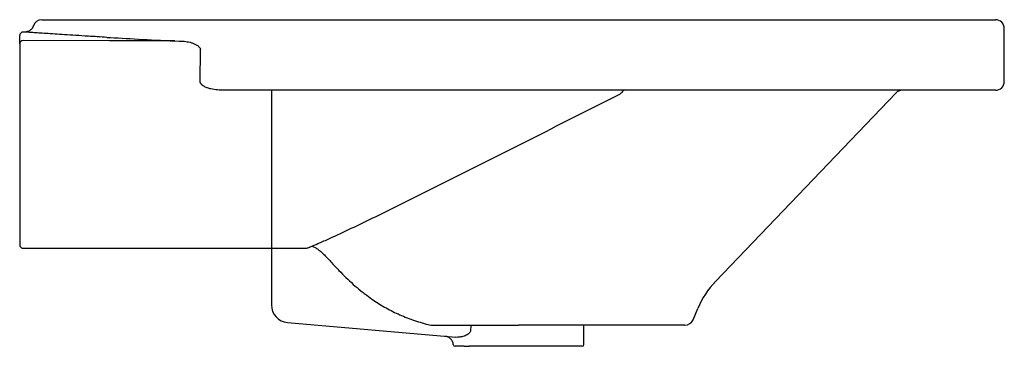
# Model space of a CAD drawing. Header units: millimetres. Extents: x 3735.408 to 3735.966, y 2383.337 to 2383.522.
import ezdxf

# ---------------------------------------------------------------- set-up
doc = ezdxf.new("R2010")
doc.units = ezdxf.units.MM
doc.layers.add('SANINDUSA', color=3, linetype='Continuous')

msp = doc.modelspace()

# ---------------------------------------------------------------- linework, layer by layer
at = {"layer": 'SANINDUSA'}
for p, q in [((3735.420832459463, 2383.522220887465), (3735.960832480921, 2383.522220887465)), ((3735.411293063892, 2383.51522088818), (3735.410332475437, 2383.51522088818)), ((3735.411851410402, 2383.515181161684), (3735.411293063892, 2383.51522088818)), ((3735.965832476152, 2383.487220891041), (3735.965832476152, 2383.517220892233)), ((3735.408332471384, 2383.508452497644), (3735.408332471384, 2383.513220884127)), ((3735.408332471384, 2383.505455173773), (3735.408332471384, 2383.397731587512)), ((3735.510525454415, 2383.487220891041), (3735.510628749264, 2383.50509005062)), ((3735.960832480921, 2383.482220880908), (3735.524216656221, 2383.482220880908)), ((3735.550832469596, 2383.482220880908), (3735.550832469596, 2383.360632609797)), ((3735.802271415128, 2383.373952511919), (3735.904355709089, 2383.480677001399)), ((3735.41034418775, 2383.392755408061), (3735.410332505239, 2383.392785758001)), ((3735.569866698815, 2383.392730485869), (3735.569871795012, 2383.392732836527)), ((3735.789614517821, 2383.352297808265), (3735.792249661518, 2383.358622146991)), ((3735.559960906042, 2383.35067066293), (3735.655260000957, 2383.342333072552)), ((3735.642082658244, 2383.349220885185), (3735.642087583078, 2383.349220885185)), ((3735.642262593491, 2383.349220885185), (3735.690832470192, 2383.349220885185)), ((3735.784999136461, 2383.349220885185), (3735.690832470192, 2383.349220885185)), ((3735.727832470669, 2383.338220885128), (3735.727832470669, 2383.349220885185)), ((3735.726832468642, 2383.337220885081), (3735.662828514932, 2383.337220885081))]:
    msp.add_line(p, q, dxfattribs=at)
at = {"layer": 'SANINDUSA', "flags": 128}
for points in [[(3735.496160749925, 2383.510170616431), (3735.459177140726, 2383.510292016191), (3735.410332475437, 2383.51045010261)], [(3735.41034418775, 2383.392755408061), (3735.489911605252, 2383.392753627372), (3735.544414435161, 2383.392752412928), (3735.550832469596, 2383.392752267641)]]:
    msp.add_lwpolyline(points, dxfattribs=at)
at = {"layer": 'SANINDUSA'}
for centre, radius, start, end in [((3735.420832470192, 2383.517220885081), 0.005000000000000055, 90, 162.5141420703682), ((3735.960832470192, 2383.517220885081), 0.005, 0, 90), ((3735.410332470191, 2383.513220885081), 0.002000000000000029, 90, 180), ((3735.410331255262, 2383.508451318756), 0.001998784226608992, 89.96502331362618, 179.9662067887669), ((3735.960832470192, 2383.487220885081), 0.005, 270, 0), ((3735.751231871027, 2383.479931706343), 0.002304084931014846, 96.5217929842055, 156.7803148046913), ((3735.907968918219, 2383.477220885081), 0.005000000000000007, 90, 136.2730300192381), ((3735.410332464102, 2383.394731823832), 0.001999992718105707, 179.9997939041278, 270.2445056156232), ((3735.569853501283, 2383.397730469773), 0.004999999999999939, 270.1512099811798, 291.9304231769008), ((3735.838403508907, 2383.339391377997), 0.04999999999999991, 136.2730300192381, 157.3801350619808), ((3735.560832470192, 2383.360632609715), 0.01, 180, 265.0000000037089), ((3735.784999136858, 2383.354220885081), 0.005000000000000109, 270, 337.3801350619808), ((3735.648832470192, 2383.337876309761), 0.005000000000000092, 3.265810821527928, 85.00000000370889), ((3735.654822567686, 2383.338220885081), 0.001000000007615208, 183.2641807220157, 270.0000112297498), ((3735.726832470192, 2383.338220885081), 0.001000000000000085, 270, 0)]:
    msp.add_arc(centre, radius, start, end, dxfattribs=at)
msp.add_ellipse((3735.691006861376, 2382.407109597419), major_axis=(-0.001467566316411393, 1.202722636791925), ratio=0.03489944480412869, start_param=0.6707720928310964, end_param=0.6744981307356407, dxfattribs=at)
for points, knots in [([(3735.416038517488, 2383.518726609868), (3735.416020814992, 2383.518644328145), (3735.415925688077, 2383.518202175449), (3735.415522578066, 2383.517508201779), (3735.414905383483, 2383.516715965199), (3735.414203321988, 2383.516124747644), (3735.413492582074, 2383.515708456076), (3735.412813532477, 2383.515440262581), (3735.412206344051, 2383.515297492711), (3735.411823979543, 2383.515239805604), (3735.411648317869, 2383.515233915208), (3735.411642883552, 2383.515233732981)], [0, 0, 0, 0, 0.04221354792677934, 0.2268405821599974, 0.3942042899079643, 0.546567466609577, 0.6842730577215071, 0.8065469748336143, 0.9116967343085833, 0.9972682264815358, 1, 1, 1, 1]), ([(3735.457671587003, 2383.512224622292), (3735.455854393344, 2383.512331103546), (3735.452217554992, 2383.512544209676), (3735.446285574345, 2383.512902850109), (3735.439991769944, 2383.513293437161), (3735.43362797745, 2383.5137006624), (3735.428014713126, 2383.514069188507), (3735.423094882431, 2383.514399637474), (3735.418961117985, 2383.514682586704), (3735.415610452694, 2383.514915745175), (3735.413286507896, 2383.515079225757), (3735.412028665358, 2383.515168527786), (3735.411855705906, 2383.515180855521), (3735.411851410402, 2383.515181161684)], [0, 0, 0, 0, 0.06833494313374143, 0.1367620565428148, 0.2404290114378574, 0.3440965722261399, 0.4490468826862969, 0.5539977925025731, 0.6640513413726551, 0.7741055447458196, 0.8856323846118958, 0.997159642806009, 1, 1, 1, 1]), ([(3735.408332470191, 2383.508452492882), (3735.408332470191, 2383.508443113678), (3735.408332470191, 2383.508415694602), (3735.408332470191, 2383.508326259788), (3735.408332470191, 2383.508263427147), (3735.408332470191, 2383.50810483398), (3735.408332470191, 2383.508010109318), (3735.408332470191, 2383.507790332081), (3735.408332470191, 2383.507663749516), (3735.408332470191, 2383.507388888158), (3735.408332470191, 2383.50724019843), (3735.408332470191, 2383.506920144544), (3735.408332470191, 2383.506748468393), (3735.408332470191, 2383.506220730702), (3735.408332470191, 2383.505839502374), (3735.408332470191, 2383.505455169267)], [0, 0, 0, 0, 0.125000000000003, 0.125000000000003, 0.2500000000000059, 0.2500000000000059, 0.3750000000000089, 0.3750000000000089, 0.5000000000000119, 0.5000000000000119, 0.6250000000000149, 0.6250000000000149, 0.7500000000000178, 0.7500000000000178, 1, 1, 1, 1]), ([(3735.457671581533, 2383.512224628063), (3735.463218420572, 2383.511902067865), (3735.469197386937, 2383.511565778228), (3735.48202140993, 2383.51087723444), (3735.488866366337, 2383.510524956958), (3735.496160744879, 2383.510170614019)], [0, 0, 0, 0, 0.5, 0.5, 1, 1, 1, 1]), ([(3735.496160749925, 2383.510170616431), (3735.500196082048, 2383.510143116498), (3735.501277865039, 2383.510049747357), (3735.502893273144, 2383.50980622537), (3735.503430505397, 2383.509707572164), (3735.504501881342, 2383.509470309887), (3735.505037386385, 2383.509331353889), (3735.506094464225, 2383.509006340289), (3735.50661661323, 2383.508820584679), (3735.507642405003, 2383.508384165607), (3735.508148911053, 2383.508132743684), (3735.508866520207, 2383.507683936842), (3735.509099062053, 2383.507522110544), (3735.509544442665, 2383.507162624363), (3735.509758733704, 2383.506963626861), (3735.510140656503, 2383.506520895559), (3735.510311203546, 2383.506274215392), (3735.510497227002, 2383.505860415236), (3735.510546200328, 2383.505717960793), (3735.510612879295, 2383.505422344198), (3735.510630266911, 2383.505268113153), (3735.510628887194, 2383.505113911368)], [0, 0, 0, 0, 0.2500000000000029, 0.2500000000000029, 0.3750000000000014, 0.3750000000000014, 0.4999999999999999, 0.4999999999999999, 0.6249999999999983, 0.6249999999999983, 0.7499999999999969, 0.7499999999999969, 0.8124999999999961, 0.8124999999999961, 0.8749999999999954, 0.8749999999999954, 0.9374999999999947, 0.9374999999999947, 0.9687499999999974, 0.9687499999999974, 1, 1, 1, 1]), ([(3735.524216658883, 2383.482220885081), (3735.522933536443, 2383.482220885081), (3735.521654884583, 2383.482277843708), (3735.519107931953, 2383.482529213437), (3735.517835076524, 2383.482723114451), (3735.515965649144, 2383.483165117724), (3735.515348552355, 2383.48333790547), (3735.514131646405, 2383.483756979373), (3735.513530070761, 2383.484003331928), (3735.512672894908, 2383.484455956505), (3735.512394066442, 2383.484621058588), (3735.511856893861, 2383.484993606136), (3735.511598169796, 2383.485201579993), (3735.511251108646, 2383.485551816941), (3735.511141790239, 2383.485675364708), (3735.510940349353, 2383.485940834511), (3735.510847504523, 2383.486084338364), (3735.510692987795, 2383.486385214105), (3735.510630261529, 2383.486544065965), (3735.51054492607, 2383.486877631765), (3735.510523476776, 2383.487047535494), (3735.51052545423, 2383.487220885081)], [0, 0, 0, 0, 0.2500000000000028, 0.2500000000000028, 0.5000000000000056, 0.5000000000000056, 0.6250000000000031, 0.6250000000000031, 0.7500000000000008, 0.7500000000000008, 0.8124999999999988, 0.8124999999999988, 0.8749999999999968, 0.8749999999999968, 0.9062499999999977, 0.9062499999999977, 0.9374999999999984, 0.9374999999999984, 0.9687499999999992, 0.9687499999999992, 1, 1, 1, 1]), ([(3735.577189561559, 2383.395376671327), (3735.577809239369, 2383.395660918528), (3735.580524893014, 2383.396804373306), (3735.587346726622, 2383.399929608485), (3735.601667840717, 2383.406641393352), (3735.621925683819, 2383.416580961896), (3735.654150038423, 2383.432620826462), (3735.694318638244, 2383.452845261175), (3735.728389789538, 2383.470145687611), (3735.746441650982, 2383.479293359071), (3735.748455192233, 2383.480314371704), (3735.748464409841, 2383.480319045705)], [0, 0, 0, 0, 0.01071424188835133, 0.04633037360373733, 0.1177015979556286, 0.2589892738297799, 0.4003040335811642, 0.6824798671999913, 0.9645783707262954, 0.999837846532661, 1, 1, 1, 1]), ([(3735.408332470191, 2383.397731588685), (3735.408332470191, 2383.397520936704), (3735.408332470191, 2383.397314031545), (3735.408332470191, 2383.396907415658), (3735.408332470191, 2383.396705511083), (3735.408332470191, 2383.396324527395), (3735.408332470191, 2383.396144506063), (3735.408332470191, 2383.395805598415), (3735.408332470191, 2383.395648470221), (3735.408332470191, 2383.395369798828), (3735.408332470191, 2383.395245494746), (3735.408332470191, 2383.395034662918), (3735.408332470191, 2383.394949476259), (3735.408332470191, 2383.394818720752), (3735.408332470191, 2383.394773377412), (3735.408332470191, 2383.394727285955), (3735.408332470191, 2383.394725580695), (3735.408332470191, 2383.394745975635)], [0, 0, 0, 0, 0.125, 0.125, 0.25, 0.25, 0.375, 0.375, 0.5, 0.5, 0.625, 0.625, 0.75, 0.75, 0.875, 0.875, 1, 1, 1, 1]), ([(3735.410332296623, 2383.392731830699), (3735.415205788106, 2383.39273171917), (3735.447898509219, 2383.392730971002), (3735.494499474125, 2383.392730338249), (3735.539708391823, 2383.392728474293), (3735.559850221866, 2383.392728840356), (3735.566428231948, 2383.392727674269), (3735.569531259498, 2383.392743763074), (3735.56987177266, 2383.392745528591)], [0, 0, 0, 0, 0.09164647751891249, 0.6147897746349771, 0.8763613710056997, 0.9417542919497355, 0.9936083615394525, 1, 1, 1, 1]), ([(3735.571720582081, 2383.393093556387), (3735.57197527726, 2383.393195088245), (3735.572338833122, 2383.393340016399), (3735.57269978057, 2383.393491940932), (3735.572807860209, 2383.393537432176)], [0, 0, 0, 0, 0.7005668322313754, 1, 1, 1, 1]), ([(3735.572806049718, 2383.393538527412), (3735.572886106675, 2383.393569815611), (3735.574360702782, 2383.394146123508), (3735.575814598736, 2383.394778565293), (3735.577189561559, 2383.395376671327)], [0, 0, 0, 0, 0.05429077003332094, 1, 1, 1, 1]), ([(3735.57383127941, 2383.393879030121), (3735.574136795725, 2383.39377904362), (3735.575032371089, 2383.393485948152), (3735.576446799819, 2383.392679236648), (3735.578163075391, 2383.391448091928), (3735.57993368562, 2383.389871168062), (3735.581814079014, 2383.387970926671), (3735.583893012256, 2383.385709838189), (3735.586348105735, 2383.383041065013), (3735.589374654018, 2383.379854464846), (3735.592998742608, 2383.376205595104), (3735.597148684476, 2383.372337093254), (3735.600814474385, 2383.369154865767), (3735.603184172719, 2383.367342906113), (3735.604007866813, 2383.366713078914)], [0, 0, 0, 0, 0.03471485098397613, 0.1017613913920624, 0.1708949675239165, 0.2402457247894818, 0.3121855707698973, 0.3895378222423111, 0.4738002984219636, 0.5698758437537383, 0.694263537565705, 0.817584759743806, 0.9365934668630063, 1, 1, 1, 1]), ([(3735.603821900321, 2383.366858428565), (3735.605117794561, 2383.365852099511), (3735.608560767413, 2383.363178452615), (3735.614812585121, 2383.359369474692), (3735.622488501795, 2383.355440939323), (3735.630698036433, 2383.352067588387), (3735.636605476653, 2383.35038295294), (3735.6395543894, 2383.34954200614)], [0, 0, 0, 0, 0.1309862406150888, 0.3480083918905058, 0.5656794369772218, 0.7831931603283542, 0.9999999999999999, 0.9999999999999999, 0.9999999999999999, 0.9999999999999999]), ([(3735.639554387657, 2383.349542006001), (3735.640038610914, 2383.349416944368), (3735.640532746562, 2383.349327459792), (3735.641541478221, 2383.349222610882), (3735.6420589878, 2383.349207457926), (3735.642579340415, 2383.349233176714)], [0, 0, 0, 0, 0.5, 0.5, 1, 1, 1, 1]), ([(3735.663647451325, 2383.346428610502), (3735.663647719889, 2383.346184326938), (3735.663604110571, 2383.345948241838), (3735.663441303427, 2383.345497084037), (3735.663325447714, 2383.345290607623), (3735.663058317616, 2383.344917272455), (3735.662904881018, 2383.344746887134), (3735.662575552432, 2383.344433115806), (3735.662401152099, 2383.344291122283), (3735.661864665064, 2383.343900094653), (3735.661486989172, 2383.343682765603), (3735.660711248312, 2383.343300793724), (3735.660316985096, 2383.343139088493), (3735.659527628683, 2383.342860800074), (3735.659131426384, 2383.342744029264), (3735.658338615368, 2383.342549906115), (3735.657940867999, 2383.342472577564), (3735.656765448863, 2383.342302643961), (3735.656001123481, 2383.342268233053), (3735.655260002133, 2383.34233307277)], [0, 0, 0, 0, 0.06250000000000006, 0.06250000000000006, 0.1250000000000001, 0.1250000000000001, 0.1875000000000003, 0.1875000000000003, 0.2500000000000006, 0.2500000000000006, 0.3750000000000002, 0.3750000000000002, 0.4999999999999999, 0.4999999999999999, 0.6250000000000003, 0.6250000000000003, 0.7500000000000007, 0.7500000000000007, 1, 1, 1, 1]), ([(3735.659934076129, 2383.337220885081), (3735.658983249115, 2383.337220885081), (3735.657081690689, 2383.337220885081), (3735.655732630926, 2383.337220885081), (3735.655005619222, 2383.337220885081), (3735.654735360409, 2383.337220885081), (3735.654822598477, 2383.337220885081), (3735.654822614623, 2383.337220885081)], [0, 0, 0, 0, 0.3129503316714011, 0.6258691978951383, 0.7470506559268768, 0.9999531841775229, 1, 1, 1, 1]), ([(3735.659934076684, 2383.337220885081), (3735.660356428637, 2383.337220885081), (3735.660815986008, 2383.337220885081), (3735.661792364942, 2383.337220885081), (3735.662308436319, 2383.337220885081), (3735.662828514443, 2383.337220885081)], [0, 0, 0, 0, 0.5, 0.5, 1, 1, 1, 1])]:
    msp.add_open_spline(points, degree=3, knots=knots, dxfattribs=at)
msp.add_open_spline([(3735.749114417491, 2383.480840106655), (3735.748909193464, 2383.480658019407), (3735.748689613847, 2383.480486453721), (3735.748464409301, 2383.480319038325)], degree=3, dxfattribs=at)

doc.saveas('drawing.dxf')
